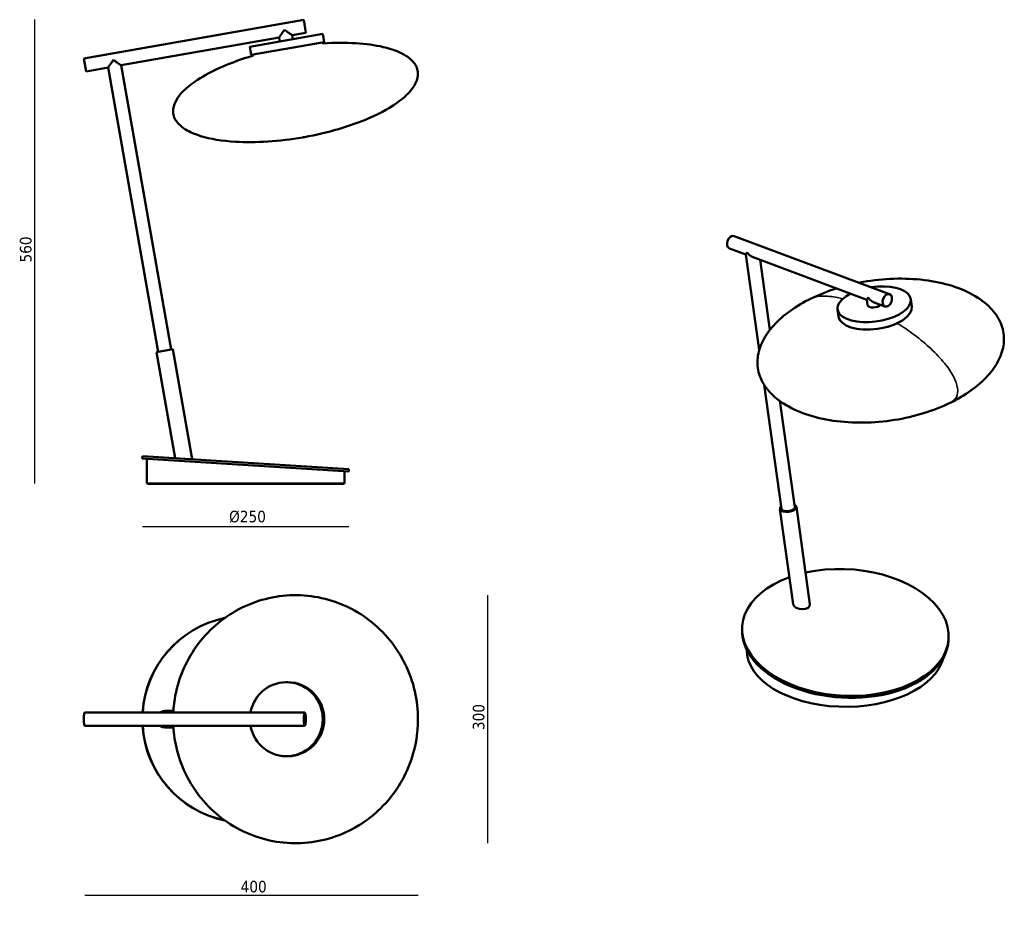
# Model space of a CAD drawing. Header units: millimetres. Extents: x 200 to 1390, y 27 to 1110.
import ezdxf

# ---------------------------------------------------------------- set-up
doc = ezdxf.new("R2010")
doc.units = ezdxf.units.MM
doc.header["$LTSCALE"] = 4
for name, color, linetype, lineweight in [('Quota (ISO)', 7, 'Continuous', 25), ('Visibile (ISO)', 7, 'Continuous', 50), ('Visibile sottile (ISO)', 7, 'Continuous', 35)]:
    doc.layers.add(name, color=color, linetype=linetype, lineweight=lineweight)
doc.styles.add('Testo nota (ISO)', font='tahoma.ttf')
doc.dimstyles.new('Default (ISO)', dxfattribs={"dimscale": 4, "dimtxt": 3.5, "dimasz": 2.5, "dimexe": 3.175, "dimexo": 0, "dimgap": 0.762, "dimtad": 1, "dimrnd": 1e-08, "dimzin": 0, "dimtxsty": 'Testo nota (ISO)', "dimcen": 0.09, "dimdle": 10, "dimclrd": 256, "dimclre": 256, "dimclrt": 256, "dimazin": 0, "dimtfac": 1.001486, "dimtmove": 0, "dimatfit": 3, "dimfxl": 1, "dimtolj": 1, "dimtzin": 0, "dimlwd": -1, "dimlwe": -1, "dimarcsym": 0})

# ---------------------------------------------------------------- blocks, each defined once
blk = doc.blocks.new('*D3')
at = {"layer": 'Defpoints', "color": 0, "transparency": 16777216}
for p in [(543.5, 1110.3), (218, 549.1), (354, 549.1)]:
    blk.add_point(p, dxfattribs=at)
at = {"layer": 'Quota (ISO)', "transparency": 16777216}
blk.add_line((218, 1110.3), (218, 549.1), dxfattribs=at)
at = {"layer": 'Quota (ISO)', "transparency": 16777216, "insert": (200.4, 811.3), "char_height": 14, "attachment_point": 1, "rotation": 90, "style": 'Testo nota (ISO)'}
blk.add_mtext('\\A1; \\fTahoma|b0|i0;\\H14.0000;560', dxfattribs=at)
blk = doc.blocks.new('_None')
blk = doc.blocks.new('*D5')
at = {"layer": 'Defpoints', "color": 0, "transparency": 16777216}
for p in [(348.5, 580.9), (598, 565.2), (598, 497.3)]:
    blk.add_point(p, dxfattribs=at)
at = {"layer": 'Quota (ISO)', "transparency": 16777216}
blk.add_line((348.5, 497.3), (598, 497.3), dxfattribs=at)
at = {"layer": 'Quota (ISO)', "transparency": 16777216, "insert": (448, 516.3), "char_height": 14, "attachment_point": 1, "style": 'Testo nota (ISO)'}
blk.add_mtext('\\A1; \\fTahoma|b0|i0;\\H14.0000;Ø250', dxfattribs=at)
blk = doc.blocks.new('*D6')
at = {"layer": 'Defpoints', "color": 0, "transparency": 16777216}
for p in [(279, 264.1), (681.9, 266.1), (279, 51)]:
    blk.add_point(p, dxfattribs=at)
at = {"layer": 'Quota (ISO)', "transparency": 16777216}
blk.add_line((681.9, 51), (279, 51), dxfattribs=at)
at = {"layer": 'Quota (ISO)', "transparency": 16777216, "insert": (462, 68.7), "char_height": 14, "attachment_point": 1, "style": 'Testo nota (ISO)'}
blk.add_mtext('\\A1; \\fTahoma|b0|i0;\\H14.0000;400', dxfattribs=at)
blk = doc.blocks.new('*D7')
at = {"layer": 'Defpoints', "color": 0, "transparency": 16777216}
for p in [(533.8, 414.1), (533.6, 114.1), (765.6, 114.1)]:
    blk.add_point(p, dxfattribs=at)
at = {"layer": 'Quota (ISO)', "transparency": 16777216}
blk.add_line((765.6, 414.1), (765.6, 114.1), dxfattribs=at)
at = {"layer": 'Quota (ISO)', "transparency": 16777216, "insert": (747.9, 245.7), "char_height": 14, "attachment_point": 1, "rotation": 90, "style": 'Testo nota (ISO)'}
blk.add_mtext('\\A1; \\fTahoma|b0|i0;\\H14.0000;300', dxfattribs=at)

msp = doc.modelspace()

# ---------------------------------------------------------------- linework, layer by layer
at = {"layer": 'Visibile (ISO)'}
for p, q in [((277.567, 1063.385), (543.465, 1110.27)), ((543.465, 1110.27), (546.243, 1094.513)), ((322.692, 1055.095), (513.745, 1088.783)), ((566.561, 1093.019), (478.421, 1077.477)), ((514.613, 1083.859), (513.745, 1088.783)), ((529.502, 1091.561), (546.243, 1094.513)), ((530.37, 1086.637), (529.502, 1091.561)), ((568.298, 1083.171), (566.561, 1093.019)), ((480.158, 1067.629), (478.421, 1077.477)), ((568.298, 1083.171), (480.158, 1067.629)), ((566.082, 1082.78), (566.147, 1082.414)), ((280.345, 1047.628), (277.567, 1063.385)), ((482.373, 1068.02), (482.438, 1067.654)), ((280.345, 1047.628), (306.935, 1052.317)), ((367.538, 708.619), (306.935, 1052.317)), ((383.295, 711.397), (322.692, 1055.095)), ((1063.773, 848.576), (1251.791, 778.305)), ((1058.172, 833.588), (1078.084, 826.146)), ((1094.253, 710.926), (1078.065, 826.287)), ((1086.871, 822.862), (1224.321, 771.491)), ((1107.041, 734.937), (1095.136, 819.773)), ((1225.255, 764.831), (1224.301, 771.632)), ((1233.107, 768.207), (1246.19, 763.317)), ((1278.722, 763.412), (1277.494, 772.162)), ((1190.09, 750.974), (1188.862, 759.724)), ((385.265, 711.744), (365.569, 708.271)), ((365.569, 708.271), (388.202, 579.913)), ((385.265, 711.744), (408.737, 578.624)), ((1121.258, 518.492), (1100.193, 668.599)), ((1137.103, 520.715), (1119.095, 649.035)), ((348.568, 582.401), (348.38, 579.407)), ((348.38, 579.407), (597.889, 563.747)), ((348.568, 582.401), (598.077, 566.741)), ((354.005, 549.054), (354.005, 579.054)), ((593.005, 549.054), (593.005, 564.054)), ((598.077, 566.741), (597.889, 563.747)), ((593.005, 549.054), (354.005, 549.054)), ((355.005, 548.854), (355.005, 549.054)), ((592.005, 548.854), (355.005, 548.854)), ((592.005, 548.854), (592.005, 549.054)), ((1119.277, 518.214), (1135.384, 403.437)), ((1139.083, 520.993), (1155.578, 403.452)), ((1073.606, 376.053), (1073.474, 373.685)), ((1323.214, 362.047), (1323.081, 359.679)), ((524.228, 308.882), (522.491, 308.882)), ((375.417, 274.132), (385.906, 274.132)), ((278.956, 272.132), (544.854, 272.132)), ((278.956, 256.132), (544.854, 256.132)), ((375.417, 254.132), (385.907, 254.132)), ((524.228, 219.382), (522.491, 219.382))]:
    msp.add_line(p, q, dxfattribs=at)
for centre, start, end in [((567.131, 1082.587), 190, 273.680545), ((481.453, 1067.48), 286.319455, 10)]:
    msp.add_arc(centre, 1, start, end, dxfattribs=at)
for centre, major_axis, ratio, start_param, end_param in [((1060.972, 841.082), (2.801, 7.494), 0.66883484, 0, 3.14159265), ((1233.178, 765.943), (-44.316, -6.219), 0.4683232, 5.35008449, 11.01070331), ((1234.406, 757.193), (-44.316, -6.219), 0.4683232, 0, 3.14159265), ((1233.178, 765.943), (-7.922, -1.112), 0.4683232, 0, 2.71186418), ((1129.18, 519.603), (-9.903, -1.39), 0.4683232, 5.6396842, 10.06827907), ((1129.18, 519.603), (-7.922, -1.112), 0.4683232, 0, 3.14159265), ((1198.41, 369.05), (124.804, -7.003), 0.61238074, 2.17692467, 8.28426786), ((1145.481, 403.444), (-10.122, 0.849), 0.6106848, 0.13766943, 3.27926208), ((473.134, 264.132), (0, 125), 0.9980363, 0.2017954, 1.50675256), ((473.322, 264.132), (0, 125), 0.9980363, 0.203953, 1.50675256), ((1198.277, 366.682), (124.804, -7.003), 0.61238074, 3.14159265, 6.28318531), ((1198.539, 348.14), (-119.5, 0), 0.57735027, 0.0006946, 3.00195813), ((522.491, 264.132), (0, -44.75), 0.98480775, 4.89212612, 10.81583715), ((524.228, 264.132), (0, -44.75), 0.98480775, 0, 3.14159265), ((375.417, 264.132), (0, 10), 0.98480775, 5.6396842, 6.92668642), ((278.956, 264.132), (0, 8), 0.17364818, 0.00000001, 3.14159267), ((473.134, 264.132), (0, -125), 0.9980363, 4.77643275, 6.0813381), ((473.322, 264.132), (0, -125), 0.9980363, 4.77643275, 6.07917981), ((375.417, 264.132), (0, -10), 0.98480775, 5.6396842, 6.92668642)]:
    msp.add_ellipse(centre, major_axis=major_axis, ratio=ratio, start_param=start_param, end_param=end_param, dxfattribs=at)
for centre, major_axis, ratio in [((1248.991, 770.811), (2.801, 7.494), 0.66883484), ((544.854, 264.132), (0, 8), 0.17364818)]:
    msp.add_ellipse(centre, major_axis=major_axis, ratio=ratio, dxfattribs=at)
for points, knots in [([(520.234, 1098.05), (519.176, 1096.535), (518.11, 1095.018), (517.121, 1093.605), (516.699, 1093.001), (516.29, 1092.417), (515.906, 1091.87), (515.564, 1091.381), (515.242, 1090.921), (514.953, 1090.509), (514.694, 1090.139), (514.462, 1089.808), (514.272, 1089.537), (514.101, 1089.291), (513.964, 1089.095), (513.872, 1088.965)], [0, 0, 0, 0, 0.3631004, 0.3631004, 0.3631004, 0.518404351, 0.518404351, 0.518404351, 0.657181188, 0.657181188, 0.657181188, 0.782088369, 0.782088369, 0.782088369, 0.895374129, 0.895374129, 0.895374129, 0.895374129]), ([(529.318, 1091.689), (529.188, 1091.78), (528.993, 1091.917), (528.749, 1092.088), (528.479, 1092.278), (528.148, 1092.509), (527.779, 1092.767), (527.367, 1093.056), (526.907, 1093.378), (526.417, 1093.721), (525.87, 1094.104), (525.286, 1094.513), (524.683, 1094.935), (523.269, 1095.925), (521.747, 1096.988), (520.234, 1098.05)], [0.104824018, 0.104824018, 0.104824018, 0.104824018, 0.217741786, 0.217741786, 0.217741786, 0.342405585, 0.342405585, 0.342405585, 0.481353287, 0.481353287, 0.481353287, 0.636567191, 0.636567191, 0.636567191, 1, 1, 1, 1]), ([(567.196, 1081.59), (594.569, 1083.35), (620.039, 1081.824), (647.18, 1075.454), (653.868, 1073.248), (663.214, 1068.971), (666.463, 1067.129), (673.314, 1062.266), (676.41, 1059.086), (679.83, 1053.459), (680.749, 1051.15), (681.657, 1046.662), (681.744, 1044.501), (681.226, 1039.907), (680.563, 1037.467), (678.201, 1031.908), (676.282, 1028.77), (670.168, 1021.057), (665.335, 1016.467), (649.694, 1004.599), (637.041, 997.471), (599.792, 981.318), (572.403, 973.304), (543.967, 968.2), (543.561, 968.127), (543.155, 968.056)], [0.007152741, 0.007152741, 0.007152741, 0.007152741, 0.205722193, 0.205722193, 0.282017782, 0.282017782, 0.331377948, 0.331377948, 0.402915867, 0.402915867, 0.449222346, 0.449222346, 0.489959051, 0.489959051, 0.534024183, 0.534024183, 0.588951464, 0.588951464, 0.668443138, 0.668443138, 0.798556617, 0.798556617, 0.997126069, 0.997126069, 1, 1, 1, 1]), ([(313.424, 1061.584), (312.606, 1060.415), (311.786, 1059.245), (310.999, 1058.121), (310.588, 1057.534), (310.186, 1056.96), (309.8, 1056.409), (309.444, 1055.899), (309.101, 1055.41), (308.781, 1054.952), (308.491, 1054.539), (308.221, 1054.153), (307.98, 1053.808), (307.758, 1053.492), (307.561, 1053.211), (307.4, 1052.981), (307.107, 1052.561), (306.931, 1052.316), (306.935, 1052.317)], [0, 0, 0, 0, 0.28041224, 0.28041224, 0.28041224, 0.42669831, 0.42669831, 0.42669831, 0.56199267, 0.56199267, 0.56199267, 0.68420031, 0.68420031, 0.68420031, 0.79623496, 0.79623496, 0.79623496, 1, 1, 1, 1]), ([(322.692, 1055.095), (322.696, 1055.096), (322.449, 1055.265), (322.033, 1055.556), (321.803, 1055.718), (321.521, 1055.915), (321.204, 1056.137), (320.856, 1056.38), (320.467, 1056.653), (320.051, 1056.944), (319.591, 1057.267), (319.098, 1057.612), (318.585, 1057.971), (318.036, 1058.355), (317.465, 1058.755), (316.882, 1059.163), (315.759, 1059.949), (314.59, 1060.767), (313.424, 1061.584)], [0, 0, 0, 0, 0.202871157, 0.202871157, 0.202871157, 0.315377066, 0.315377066, 0.315377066, 0.438538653, 0.438538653, 0.438538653, 0.574626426, 0.574626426, 0.574626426, 0.720082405, 0.720082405, 0.720082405, 1, 1, 1, 1]), ([(481.734, 1066.52), (455.409, 1058.813), (431.998, 1048.667), (408.672, 1033.398), (403.142, 1029.038), (395.823, 1021.823), (393.399, 1018.98), (388.625, 1012.067), (386.803, 1008.02), (385.514, 1001.563), (385.44, 999.079), (386.121, 994.551), (386.779, 992.491), (388.837, 988.351), (390.294, 986.284), (394.416, 981.869), (397.292, 979.577), (405.675, 974.42), (411.787, 971.76), (430.543, 965.957), (444.871, 963.586), (485.399, 961.148), (513.876, 962.985), (542.343, 967.913), (542.75, 967.984), (543.155, 968.056)], [0.007152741, 0.007152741, 0.007152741, 0.007152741, 0.205722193, 0.205722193, 0.282017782, 0.282017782, 0.331377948, 0.331377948, 0.402915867, 0.402915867, 0.449222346, 0.449222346, 0.489959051, 0.489959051, 0.534024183, 0.534024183, 0.588951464, 0.588951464, 0.668443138, 0.668443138, 0.798556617, 0.798556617, 0.997126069, 0.997126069, 1, 1, 1, 1]), ([(1079.688, 828.707), (1079.11, 828.086), (1078.663, 827.542), (1078.383, 827.105), (1078.237, 826.877), (1078.136, 826.679), (1078.09, 826.517), (1078.065, 826.429), (1078.056, 826.351), (1078.065, 826.287)], [0, 0, 0, 0, 0.280412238, 0.280412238, 0.280412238, 0.426698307, 0.426698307, 0.426698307, 0.506712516, 0.506712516, 0.506712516, 0.506712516]), ([(1086.871, 822.862), (1086.604, 822.962), (1086.338, 823.074), (1086.076, 823.196), (1085.463, 823.481), (1084.868, 823.821), (1084.295, 824.203), (1083.683, 824.611), (1083.097, 825.065), (1082.542, 825.554), (1081.472, 826.495), (1080.513, 827.563), (1079.688, 828.707)], [0.38029152, 0.38029152, 0.38029152, 0.38029152, 0.438538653, 0.438538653, 0.438538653, 0.574626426, 0.574626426, 0.574626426, 0.720082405, 0.720082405, 0.720082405, 1, 1, 1, 1]), ([(1214.838, 792.116), (1218.052, 792.75), (1221.28, 793.324), (1236.826, 795.79), (1249.368, 796.876), (1274.11, 797.207), (1286.462, 796.446), (1309.827, 793.038), (1321.024, 790.41), (1341.241, 783.427), (1350.477, 779.088), (1365.97, 769.108), (1372.488, 763.479), (1382.325, 751.434), (1385.878, 744.977), (1389.882, 731.849), (1390.493, 725.086), (1388.986, 711.677), (1386.893, 704.926), (1380.335, 691.824), (1375.785, 685.377), (1364.568, 673.04), (1357.747, 667.1), (1342.568, 656.243), (1334.102, 651.269), (1325.144, 646.891)], [6.23927331, 6.23927331, 6.23927331, 6.23927331, 7.22177963, 7.22177963, 10.96236775, 10.96236775, 14.71646772, 14.71646772, 18.38063081, 18.38063081, 21.89535398, 21.89535398, 25.19764869, 25.19764869, 28.30984647, 28.30984647, 31.29189378, 31.29189378, 34.23522968, 34.23522968, 37.23334603, 37.23334603, 40.35783441, 40.35783441, 43.52059281, 43.52059281, 43.52059281, 43.52059281]), ([(1225.925, 774.051), (1225.177, 773.246), (1224.645, 772.57), (1224.417, 772.093), (1224.327, 771.904), (1224.285, 771.747), (1224.301, 771.632)], [0, 0, 0, 0, 0.3631004, 0.3631004, 0.3631004, 0.506680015, 0.506680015, 0.506680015, 0.506680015]), ([(1233.107, 768.207), (1232.644, 768.38), (1232.186, 768.589), (1231.74, 768.825), (1231.054, 769.189), (1230.393, 769.617), (1229.765, 770.093), (1228.293, 771.205), (1226.995, 772.566), (1225.925, 774.051)], [0.380304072, 0.380304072, 0.380304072, 0.380304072, 0.481353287, 0.481353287, 0.481353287, 0.636567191, 0.636567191, 0.636567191, 1, 1, 1, 1]), ([(1325.144, 646.891), (1314.977, 641.922), (1304.049, 637.657), (1281.387, 630.68), (1269.515, 627.946), (1245.247, 624.097), (1232.705, 623.012), (1207.962, 622.68), (1195.611, 623.441), (1172.245, 626.849), (1161.048, 629.477), (1140.831, 636.46), (1131.596, 640.799), (1116.103, 650.78), (1109.585, 656.408), (1099.748, 668.453), (1096.195, 674.91), (1092.191, 688.038), (1091.58, 694.801), (1093.086, 708.21), (1095.18, 714.961), (1101.738, 728.064), (1106.287, 734.51), (1117.505, 746.847), (1124.325, 752.787), (1139.505, 763.645), (1147.97, 768.618), (1156.928, 772.996)], [0, 0, 0, 0, 3.58959118, 3.58959118, 7.2217796, 7.2217796, 10.96236772, 10.96236772, 14.71646769, 14.71646769, 18.38063079, 18.38063079, 21.89535398, 21.89535398, 25.19764871, 25.19764871, 28.30984651, 28.30984651, 31.29189383, 31.29189383, 34.23522973, 34.23522973, 37.23334607, 37.23334607, 40.35783443, 40.35783443, 43.5205935, 43.5205935, 43.5205935, 43.5205935]), ([(386.372, 279.666), (387.559, 291.22), (390.097, 302.71), (397.654, 324.592), (402.711, 335.133), (415, 354.627), (422.312, 363.709), (438.692, 379.82), (447.867, 386.956), (467.457, 398.82), (478.002, 403.628), (499.752, 410.613), (511.101, 412.838), (533.846, 414.576), (545.392, 414.101), (567.917, 410.503), (579.046, 407.356), (600.151, 398.617), (610.269, 392.967), (628.831, 379.554), (637.399, 371.702), (652.43, 354.329), (658.992, 344.692), (669.689, 324.283), (673.894, 313.374), (679.683, 291.015), (681.304, 279.416), (681.745, 261.436), (681.494, 254.989), (680.837, 248.598)], [0, 0, 0, 0, 3.48487828, 3.48487828, 6.95343967, 6.95343967, 10.42081763, 10.42081763, 13.88625331, 13.88625331, 17.34954747, 17.34954747, 20.81095585, 20.81095585, 24.27113493, 24.27113493, 27.73098997, 27.73098997, 31.19146982, 31.19146982, 34.65342289, 34.65342289, 38.11738865, 38.11738865, 41.58347941, 41.58347941, 45.05135616, 45.05135616, 46.97913366, 46.97913366, 46.97913366, 46.97913366]), ([(680.837, 248.598), (679.65, 237.044), (677.113, 225.554), (669.556, 203.672), (664.499, 193.131), (652.21, 173.637), (644.897, 164.555), (628.518, 148.444), (619.343, 141.308), (599.752, 129.444), (589.208, 124.636), (567.458, 117.651), (556.109, 115.426), (533.364, 113.688), (521.817, 114.163), (499.292, 117.761), (488.164, 120.908), (467.058, 129.647), (456.941, 135.297), (438.378, 148.71), (429.811, 156.562), (414.779, 173.935), (408.218, 183.572), (397.521, 203.981), (393.316, 214.89), (387.883, 235.871), (386.324, 245.996), (385.788, 256.132)], [0, 0, 0, 0, 3.48487828, 3.48487828, 6.95343967, 6.95343967, 10.42081763, 10.42081763, 13.88625331, 13.88625331, 17.34954747, 17.34954747, 20.81095585, 20.81095585, 24.27113493, 24.27113493, 27.73098997, 27.73098997, 31.19146982, 31.19146982, 34.6534229, 34.6534229, 38.11738865, 38.11738865, 41.58347941, 41.58347941, 44.62417987, 44.62417987, 44.62417987, 44.62417987])]:
    msp.add_open_spline(points, degree=3, knots=knots, dxfattribs=at)
for points in [[(513.872, 1088.965), (513.788, 1088.846), (513.742, 1088.782), (513.745, 1088.783)], [(529.502, 1091.561), (529.504, 1091.562), (529.439, 1091.605), (529.318, 1091.689)], [(1156.928, 772.996), (1166.606, 777.726), (1176.973, 781.818), (1187.663, 785.191)], [(385.787, 272.132), (385.92, 274.649), (386.115, 277.162), (386.372, 279.666)]]:
    msp.add_open_spline(points, degree=3, dxfattribs=at)
at = {"layer": 'Visibile sottile (ISO)'}
for major_axis, start_param, end_param in [((42.969, 6.03), 5.32054361, 5.7520926), ((-42.969, -6.03), 0.53109271, 2.17895096)]:
    msp.add_ellipse((1234.573, 755.998), major_axis=major_axis, ratio=0.4683232, start_param=start_param, end_param=end_param, dxfattribs=at)
for points, knots in [([(1156.928, 772.996), (1157.025, 773.043), (1157.122, 773.09), (1157.22, 773.136), (1160.763, 774.801), (1165.268, 775.74), (1170.582, 775.922), (1175.896, 776.105), (1182.019, 775.531), (1188.746, 774.212), (1190.846, 773.8), (1193.006, 773.316), (1195.216, 772.761)], [1.732832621, 1.732832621, 1.732832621, 1.732832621, 1.735374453, 1.735374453, 1.735374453, 1.82729626, 1.82729626, 1.82729626, 1.919218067, 1.919218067, 1.919218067, 1.947918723, 1.947918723, 1.947918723, 1.947918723]), ([(1261.441, 742.928), (1268.41, 738.544), (1275.201, 733.872), (1281.629, 729.029), (1288.945, 723.517), (1295.792, 717.781), (1301.94, 712.023), (1308.087, 706.265), (1313.536, 700.484), (1318.099, 694.876), (1322.662, 689.267), (1326.34, 683.832), (1329.007, 678.755), (1331.674, 673.678), (1333.331, 668.96), (1333.92, 664.76), (1334.509, 660.561), (1334.031, 656.88), (1332.503, 653.844), (1331.016, 650.892), (1328.537, 648.549), (1325.144, 646.891)], [0, 0, 0, 0, 0.080781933, 0.080781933, 0.080781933, 0.17270374, 0.17270374, 0.17270374, 0.264625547, 0.264625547, 0.264625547, 0.356547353, 0.356547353, 0.356547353, 0.44846916, 0.44846916, 0.44846916, 0.540390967, 0.540390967, 0.540390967, 0.629770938, 0.629770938, 0.629770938, 0.629770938])]:
    msp.add_open_spline(points, degree=3, knots=knots, dxfattribs=at)

# ---------------------------------------------------------------- dimensions: what is measured, and where the dimension line sits
at = {"layer": 'Quota (ISO)'}
for base, p1, p2, angle, text, picture, middle in [((218.005, 549.054), (543.465, 1110.27), (354.005, 549.054), 270, ' \\fTahoma|b0|i0;\\H14.0000;560', '*D3', (218.005, 829.662)), ((597.983, 497.342), (348.474, 580.904), (597.983, 565.244), 180, ' \\fTahoma|b0|i0;\\H14.0000;Ø250', '*D5', (473.228, 497.342)), ((765.559, 114.148), (533.808, 414.116), (533.559, 114.148), 90, ' \\fTahoma|b0|i0;\\H14.0000;300', '*D7', (765.559, 264.132)), ((278.956, 51.045), (681.87, 266.054), (278.956, 264.132), 180, ' \\fTahoma|b0|i0;\\H14.0000;400', '*D6', (480.413, 51.045))]:
    dim = msp.add_linear_dim(base=base, p1=p1, p2=p2, angle=angle, text=text, dimstyle='Default (ISO)', override={"dimgap": 0.762, "dimdec": 2, "dimblk1": 'None', "dimblk2": 'None', "dimsah": 1, "dimdle": 0, "dimse1": 1, "dimse2": 1, "dimtol": 0, "dimlim": 0, "dimtp": 0, "dimtm": 0, "dimtdec": 2, "dimtofl": 0, "dimatfit": 1}, dxfattribs=at)
    dim.commit()
    dim.dimension.update_dxf_attribs({"geometry": picture, "text_midpoint": middle, "dimtype": 160})

doc.saveas('drawing.dxf')
